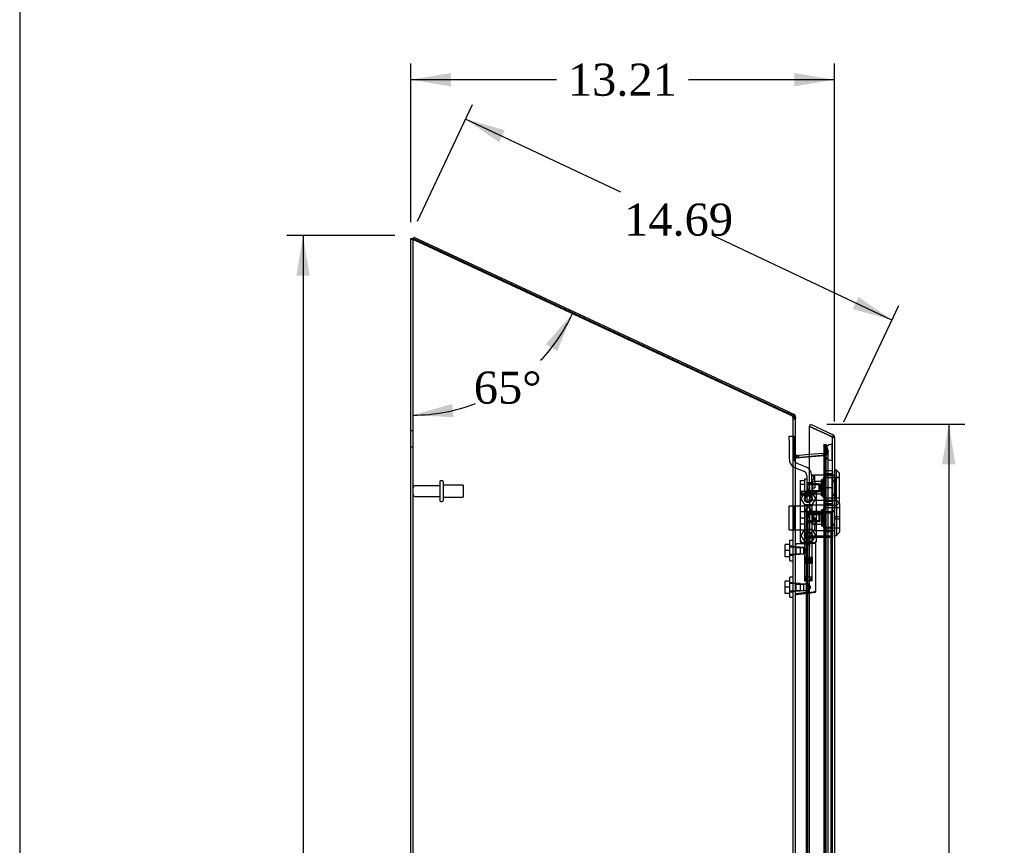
# Model space of a CAD drawing. Header units: inches. Extents: x 1 to 240, y -1 to 159.
# Tile 14 of 26: x 1 to 32, y 82 to 108. Entities that reach past the tile are written whole.
import ezdxf
from ezdxf.enums import TextEntityAlignment as Align
from ezdxf.lldxf.tags import DXFTag

# ---------------------------------------------------------------- set-up
doc = ezdxf.new("R2010")
doc.units = ezdxf.units.IN
doc.header["$MEASUREMENT"] = 0
for name, color, linetype in [('COM70220', 7, 'Continuous'), ('COM70708-1', 7, 'Continuous'), ('COM70709-10', 7, 'Continuous'), ('COM70711-1', 7, 'Continuous'), ('COM70712-10', 7, 'Continuous'), ('COM70714-1', 7, 'Continuous'), ('COM70714-2', 7, 'Continuous'), ('Default', 7, 'Continuous'), ('HNG86659-1', 7, 'Continuous'), ('HNG86659-2', 7, 'Continuous'), ('LOK10031', 7, 'Continuous'), ('LOK10031_CAM', 7, 'Continuous'), ('LOK10031_INSERT', 7, 'Continuous'), ('LOK10031_NUT', 7, 'Continuous'), ('LOK10031_SC', 7, 'Continuous'), ('SCS86661', 7, 'Continuous'), ('STD26089', 7, 'Continuous'), ('WAM30017', 7, 'Continuous')]:
    doc.layers.add(name, color=color, linetype=linetype)
doc.styles.add('SEACAD_Times_New_Roman', font='times.ttf')
tags = doc.linetypes.add('HIDDEN2', pattern=[0.1875, 0.125, -0.0625]).pattern_tags.tags
tags[6:7] = [DXFTag(74, 4), DXFTag(75, 0), DXFTag(340, '0'), DXFTag(46, 0.0), DXFTag(50, 0.0), DXFTag(44, 0.0), DXFTag(45, 0.0)]
tags[4:5] = [DXFTag(74, 4), DXFTag(75, 0), DXFTag(340, '0'), DXFTag(46, 0.0), DXFTag(50, 0.0), DXFTag(44, 0.0), DXFTag(45, 0.0)]
doc.dimstyles.new('HAMMOND_(STH_-_240x160)', dxfattribs={"dimtxt": 1, "dimasz": 1.25, "dimexe": 0.5, "dimexo": 0.5, "dimgap": 0.25, "dimtad": 0, "dimtih": 1, "dimtoh": 1, "dimzin": 0, "dimdsep": 46, "dimtxsty": 'SEACAD_Times_New_Roman', "dimblk1": '_SE_FILLED', "dimblk2": '_SE_FILLED', "dimsah": 1, "dimcen": 0.5, "dimadec": 0, "dimazin": 0, "dimtfac": 0.8, "dimtofl": 0, "dimtmove": 0, "dimatfit": 3, "dimfxl": 1, "dimtolj": 1, "dimtzin": 0, "dimarcsym": 0})

# ---------------------------------------------------------------- blocks, each defined once
blk = doc.blocks.new('SE1')
at = {"layer": 'COM70220', "color": 7, "linetype": 'HIDDEN2'}
for p, q in [((26.286, 94.644), (26.288, 94.893)), ((26.288, 94.893), (26.288, 94.394)), ((26.288, 94.893), (26.289, 94.893)), ((26.289, 94.893), (26.289, 94.394)), ((26.04, 94.644), (26.04, 94.394)), ((26.286, 94.644), (26.286, 94.394)), ((26.288, 94.395), (26.286, 94.644)), ((26.04, 94.394), (26.04, 61.275)), ((26.286, 94.394), (26.286, 61.275)), ((26.289, 94.395), (26.288, 94.395)), ((26.288, 94.394), (26.288, 61.275)), ((26.289, 94.394), (26.289, 61.275))]:
    blk.add_line(p, q, dxfattribs=at)
blk.add_arc((26.29, 94.644), 0.25, 90, 270, dxfattribs=at)
at = {"layer": 'COM70708-1', "color": 7, "linetype": 'Continuous'}
for p, q in [((13.152, 101.317), (13.224, 101.317)), ((13.152, 59.884), (13.152, 101.317)), ((13.26, 101.275), (25.044, 95.78)), ((25.044, 95.78), (25.074, 95.777)), ((25.152, 59.92), (25.152, 95.702)), ((25.158, 94.527), (25.152, 94.549)), ((25.159, 94.52), (25.158, 94.527)), ((25.191, 94.477), (25.185, 94.479)), ((25.188, 94.478), (25.188, 94.478)), ((25.191, 94.477), (25.589, 94.512))]:
    blk.add_line(p, q, dxfattribs=at)
at = {"layer": 'COM70708-1', "color": 7, "linetype": 'HIDDEN2'}
for p, q in [((13.224, 59.884), (13.224, 101.317)), ((25.054, 95.777), (25.074, 95.777)), ((25.08, 91.712), (25.08, 95.702)), ((25.08, 95.702), (25.152, 95.702)), ((13.224, 95.312), (13.152, 95.312)), ((26.092, 94.67), (26.037, 94.875)), ((26.037, 94.875), (26.107, 94.875)), ((26.037, 60.789), (26.037, 94.875)), ((26.107, 60.789), (26.107, 94.875)), ((26.107, 94.875), (26.161, 94.67)), ((13.152, 94.812), (13.224, 94.812)), ((25.152, 94.564), (25.08, 94.564)), ((26.067, 94.553), (25.197, 94.477)), ((25.589, 94.512), (26.06, 94.553)), ((26.066, 94.557), (26.06, 94.553)), ((26.06, 94.553), (26.067, 94.553)), ((26.087, 94.6), (26.066, 94.557)), ((26.066, 94.557), (26.083, 94.557)), ((26.083, 94.557), (26.067, 94.553)), ((26.093, 94.661), (26.087, 94.6)), ((26.087, 94.6), (26.146, 94.6)), ((26.092, 94.67), (26.093, 94.661)), ((26.092, 94.67), (26.161, 94.67)), ((26.093, 94.661), (26.165, 94.661)), ((26.093, 61.003), (26.093, 94.661)), ((26.161, 94.67), (26.165, 94.661)), ((26.165, 61.003), (26.165, 94.661)), ((25.152, 94.549), (25.08, 94.549)), ((25.158, 94.527), (25.097, 94.527)), ((25.102, 94.52), (25.097, 94.527)), ((25.159, 94.52), (25.102, 94.52)), ((25.185, 94.479), (25.179, 94.479)), ((25.191, 94.477), (25.197, 94.477)), ((25.152, 91.7), (25.08, 91.7)), ((25.08, 91.46), (25.152, 91.46)), ((25.08, 90.57), (25.08, 91.447)), ((25.152, 90.558), (25.08, 90.558)), ((25.08, 90.318), (25.152, 90.318)), ((25.08, 77.725), (25.08, 90.305))]:
    blk.add_line(p, q, dxfattribs=at)
for centre, radius, start, end in [((24.934, 95.694), 0.146, 3.4338, 34.8746), ((25.937, 94.841), 0.32, 297.2235, 311.0187), ((26.048, 94.664), 0.118, 327.2233, 358.5666), ((25.348, 94.891), 0.445, 236.3876, 247.7335)]:
    blk.add_arc(centre, radius, start, end, dxfattribs=at)
at = {"layer": 'COM70708-1', "color": 7, "linetype": 'Continuous'}
blk.add_arc((25.364, 94.62), 0.228, 206.0218, 218.2777, dxfattribs=at)
for points in [[(13.152, 101.317), (13.152, 101.313), (13.155, 101.31), (13.166, 101.303), (13.174, 101.299), (13.194, 101.292), (13.206, 101.289), (13.232, 101.282), (13.246, 101.278), (13.26, 101.275)], [(25.074, 95.777), (25.085, 95.771), (25.096, 95.765), (25.115, 95.752), (25.123, 95.746), (25.137, 95.734), (25.143, 95.727), (25.15, 95.715), (25.152, 95.709), (25.152, 95.702)]]:
    blk.add_open_spline(points, degree=3, knots=[0, 0, 0, 0, 0.25, 0.25, 0.5, 0.5, 0.75, 0.75, 1, 1, 1, 1], dxfattribs=at)
blk.add_open_spline([(13.224, 101.317), (13.224, 101.313), (13.225, 101.309), (13.228, 101.304)], degree=3, dxfattribs=at)
at = {"layer": 'COM70708-1', "color": 7, "linetype": 'HIDDEN2'}
for points, knots in [([(13.228, 101.304), (13.23, 101.301), (13.232, 101.299), (13.241, 101.289), (13.251, 101.282), (13.26, 101.275)], [0.2992383, 0.2992383, 0.2992383, 0.2992383, 0.5, 0.5, 1, 1, 1, 1]), ([(25.097, 94.527), (25.092, 94.53), (25.087, 94.534), (25.081, 94.541), (25.08, 94.545), (25.08, 94.549)], [0, 0, 0, 0, 0.5, 0.5, 1, 1, 1, 1])]:
    blk.add_open_spline(points, degree=3, knots=knots, dxfattribs=at)
at = {"layer": 'COM70709-10', "color": 7, "linetype": 'Continuous'}
for p, q in [((13.223, 101.292), (13.253, 101.357)), ((13.253, 101.357), (24.938, 95.909)), ((24.907, 95.843), (24.938, 95.909)), ((24.938, 95.909), (25.09, 95.838)), ((25.062, 95.778), (25.09, 95.838)), ((25.13, 95.74), (25.152, 95.74)), ((25.152, 95.74), (25.152, 95.702)), ((25.191, 94.549), (25.249, 94.554)), ((25.249, 94.554), (25.589, 94.584)), ((25.255, 94.483), (25.249, 94.554)), ((25.191, 94.549), (25.197, 94.478))]:
    blk.add_line(p, q, dxfattribs=at)
at = {"layer": 'COM70709-10', "color": 7, "linetype": 'HIDDEN2'}
for p, q in [((13.223, 101.292), (13.26, 101.275)), ((25.044, 95.78), (25.059, 95.773)), ((25.059, 95.773), (25.062, 95.778)), ((25.08, 95.74), (25.08, 95.702)), ((25.08, 95.74), (25.13, 95.74)), ((25.08, 95.695), (25.152, 95.695)), ((26.103, 94.894), (26.033, 94.875)), ((26.088, 94.67), (26.033, 94.875)), ((26.158, 94.689), (26.103, 94.894)), ((25.08, 94.585), (25.152, 94.585)), ((25.255, 94.482), (26.037, 94.551)), ((25.589, 94.584), (26.031, 94.623)), ((26.031, 94.623), (26.057, 94.625)), ((26.037, 94.551), (26.031, 94.623)), ((26.037, 94.551), (26.063, 94.553)), ((26.057, 94.625), (26.063, 94.553)), ((26.088, 94.67), (26.158, 94.689)), ((25.197, 94.477), (25.255, 94.482)), ((25.197, 94.478), (25.197, 94.477)), ((25.255, 94.482), (25.255, 94.483))]:
    blk.add_line(p, q, dxfattribs=at)
at = {"layer": 'COM70709-10', "color": 7, "linetype": 'Continuous'}
for centre, radius, start, end in [((25.044, 95.74), 0.108, 0, 65), ((25.188, 94.585), 0.036, 180, 275)]:
    blk.add_arc(centre, radius, start, end, dxfattribs=at)
at = {"layer": 'COM70709-10', "color": 7, "linetype": 'HIDDEN2'}
for centre, radius, start, end in [((25.044, 95.74), 0.036, 0.0001, 64.9999), ((25.188, 94.585), 0.108, 180, 275), ((26.053, 94.661), 0.036, 275.0001, 14.9999), ((26.053, 94.661), 0.108, 275, 15)]:
    blk.add_arc(centre, radius, start, end, dxfattribs=at)
at = {"layer": 'COM70711-1', "color": 7, "linetype": 'Continuous'}
blk.add_line((13.232, 101.313), (13.224, 101.317), dxfattribs=at)
at = {"layer": 'COM70711-1', "color": 7, "linetype": 'HIDDEN2'}
for p, q in [((13.224, 101.317), (13.224, 101.317)), ((25.044, 95.805), (13.232, 101.313)), ((25.08, 95.715), (25.152, 95.715)), ((25.152, 94.56), (25.08, 94.56)), ((25.152, 94.56), (25.159, 94.496)), ((25.191, 94.478), (26.058, 94.554)), ((25.197, 94.478), (26.064, 94.554)), ((26.037, 94.85), (26.107, 94.85)), ((26.092, 94.646), (26.037, 94.85)), ((26.058, 94.554), (26.06, 94.555)), ((26.058, 94.554), (26.064, 94.554)), ((26.06, 94.555), (26.067, 94.555)), ((26.064, 94.554), (26.067, 94.555)), ((26.087, 94.576), (26.093, 94.636)), ((26.087, 94.576), (26.146, 94.576)), ((26.092, 94.646), (26.161, 94.646)), ((26.093, 94.636), (26.165, 94.636)), ((26.161, 94.646), (26.107, 94.85)), ((25.159, 94.496), (25.102, 94.496))]:
    blk.add_line(p, q, dxfattribs=at)
for centre, radius, start, end in [((25.199, 94.564), 0.119, 181.7734, 215.0614), ((25.993, 94.668), 0.132, 300.8647, 315.6706), ((25.948, 95.17), 0.626, 280.9511, 288.5133), ((26.048, 94.639), 0.118, 327.2233, 358.5666), ((25.36, 95.626), 1.16, 257.1025, 261.1608), ((25.264, 94.647), 0.185, 235.2712, 244.0756)]:
    blk.add_arc(centre, radius, start, end, dxfattribs=at)
at = {"layer": 'COM70711-1', "color": 7, "linetype": 'Continuous'}
for centre, radius, start, end in [((25.36, 95.626), 1.16, 261.1608, 261.9187), ((25.264, 94.647), 0.185, 244.0756, 246.6295)]:
    blk.add_arc(centre, radius, start, end, dxfattribs=at)
at = {"layer": 'COM70711-1', "color": 7, "linetype": 'HIDDEN2'}
for points, knots in [([(25.152, 95.715), (25.152, 95.722), (25.149, 95.73), (25.138, 95.745), (25.13, 95.752), (25.11, 95.768), (25.098, 95.775), (25.072, 95.79), (25.058, 95.798), (25.044, 95.805)], [0, 0, 0, 0, 0.25, 0.25, 0.5, 0.5, 0.75, 0.75, 1, 1, 1, 1]), ([(25.08, 95.715), (25.08, 95.73), (25.076, 95.745), (25.063, 95.775), (25.053, 95.79), (25.044, 95.805)], [0, 0, 0, 0, 0.5, 0.5, 1, 1, 1, 1])]:
    blk.add_open_spline(points, degree=3, knots=knots, dxfattribs=at)
at = {"layer": 'COM70712-10', "color": 7, "linetype": 'Continuous'}
for p, q in [((25.589, 95.456), (25.62, 95.522)), ((25.62, 95.522), (26.3, 95.205)), ((26.254, 95.146), (25.589, 95.456)), ((25.589, 95.456), (26.254, 95.146)), ((25.589, 93.558), (25.589, 95.456)), ((26.254, 95.146), (26.356, 95.146)), ((26.356, 95.146), (26.356, 95.139)), ((26.357, 95.139), (26.356, 95.139)), ((26.362, 95.107), (26.362, 60.562)), ((25.415, 93.433), (25.464, 93.433)), ((25.29, 93.308), (25.29, 91.945)), ((25.589, 79.57), (25.589, 90.256))]:
    blk.add_line(p, q, dxfattribs=at)
at = {"layer": 'COM70712-10', "color": 7, "linetype": 'HIDDEN2'}
for p, q in [((26.254, 95.146), (26.269, 95.139)), ((26.356, 95.139), (26.256, 95.139)), ((26.29, 95.107), (26.29, 60.562)), ((26.29, 95.107), (26.362, 95.107)), ((26.29, 93.938), (26.292, 93.938)), ((26.29, 93.741), (26.362, 93.741)), ((25.589, 93.558), (25.589, 91.695)), ((26.29, 93.344), (26.362, 93.344)), ((26.29, 93.147), (26.292, 93.147)), ((26.29, 93), (26.292, 93)), ((26.29, 92.803), (26.362, 92.803)), ((26.29, 92.406), (26.362, 92.406)), ((26.29, 92.209), (26.292, 92.209)), ((25.464, 91.82), (25.415, 91.82)), ((25.589, 90.256), (25.589, 91.695))]:
    blk.add_line(p, q, dxfattribs=at)
for centre in [(25.546, 93.198), (25.546, 92.056)]:
    blk.add_circle(centre, 0.12, dxfattribs=at)
at = {"layer": 'COM70712-10', "color": 7, "linetype": 'Continuous'}
for centre, radius, start, end in [((26.254, 95.107), 0.108, 17.5839, 65), ((26.254, 95.107), 0.108, 0, 17.5839), ((25.415, 93.308), 0.125, 90, 105.5867), ((25.464, 93.558), 0.125, 270, 0), ((25.415, 93.308), 0.125, 175.4638, 180), ((25.415, 91.945), 0.125, 180, 184.5362)]:
    blk.add_arc(centre, radius, start, end, dxfattribs=at)
at = {"layer": 'COM70712-10', "color": 7, "linetype": 'HIDDEN2'}
for centre, radius, start, end in [((26.254, 95.107), 0.036, 0, 65), ((25.415, 93.308), 0.125, 105.5867, 175.4638), ((25.415, 91.945), 0.125, 184.5362, 270), ((25.464, 91.695), 0.125, 0, 90)]:
    blk.add_arc(centre, radius, start, end, dxfattribs=at)
for centre, major_axis, ratio, start_param, end_param in [((26.254, 88.731), (0, 6.415), 0.005612, 6.236413, 6.283185), ((26.254, 95.107), (-0.036, 0), 0.9073, 3.141593, 4.665617)]:
    blk.add_ellipse(centre, major_axis=major_axis, ratio=ratio, start_param=start_param, end_param=end_param, dxfattribs=at)
at = {"layer": 'COM70712-10', "color": 7, "linetype": 'Continuous'}
blk.add_ellipse((26.254, 95.107), major_axis=(-0.108, 0), ratio=0.9073, start_param=3.141593, end_param=3.481043, dxfattribs=at)
at = {"layer": 'COM70714-1', "color": 7, "linetype": 'HIDDEN2'}
for p, q in [((25.52, 92.763), (26.247, 92.763)), ((25.571, 92.655), (25.52, 92.655)), ((25.571, 92.615), (25.52, 92.615)), ((25.52, 92.178), (25.571, 92.178)), ((25.52, 92.138), (25.571, 92.138)), ((26.247, 92.03), (25.52, 92.03)), ((26.247, 91.99), (25.52, 91.99))]:
    blk.add_line(p, q, dxfattribs=at)
for centre, radius, start, end in [((25.52, 92.76), 0.043, 90, 180), ((25.52, 92.76), 0.003, 90, 180), ((26.247, 92.76), 0.043, 0, 90), ((26.247, 92.76), 0.003, 0, 90), ((25.52, 92.658), 0.043, 180, 270), ((25.52, 92.658), 0.003, 180, 270), ((25.52, 92.135), 0.043, 90, 180), ((25.52, 92.135), 0.003, 90, 180), ((25.52, 92.033), 0.043, 180, 270), ((25.52, 92.033), 0.003, 180, 270), ((26.247, 92.033), 0.003, 270, 0), ((26.247, 92.033), 0.043, 270, 0)]:
    blk.add_arc(centre, radius, start, end, dxfattribs=at)
at = {"layer": 'COM70714-2', "color": 7, "linetype": 'HIDDEN2'}
for p, q in [((25.477, 92.803), (25.52, 92.803)), ((25.477, 92.803), (25.477, 62.865)), ((25.517, 92.803), (25.517, 62.865)), ((25.52, 92.803), (26.247, 92.803)), ((25.571, 92.803), (25.571, 62.865)), ((26.247, 92.803), (26.29, 92.803)), ((26.25, 92.803), (26.25, 62.865))]:
    blk.add_line(p, q, dxfattribs=at)
at = {"layer": 'HNG86659-1', "color": 7, "linetype": 'Continuous'}
for p, q in [((25.29, 93.39), (25.29, 91.875)), ((25.29, 93.389), (25.31, 93.34)), ((25.762, 93.428), (25.327, 93.428)), ((25.352, 93.373), (25.33, 93.428)), ((25.352, 93.371), (25.33, 93.428)), ((25.352, 93.371), (25.352, 93.373)), ((25.739, 93.371), (25.762, 93.428)), ((25.739, 93.371), (25.74, 93.373)), ((25.74, 93.373), (25.762, 93.428)), ((25.801, 93.389), (25.782, 93.34)), ((25.801, 91.875), (25.801, 93.39)), ((25.425, 91.796), (25.164, 91.796)), ((25.309, 91.87), (25.309, 91.835)), ((25.762, 91.816), (25.329, 91.816)), ((25.329, 91.816), (25.762, 91.816)), ((25.782, 91.835), (25.782, 91.87)), ((25.782, 90.315), (25.782, 91.796)), ((25.622, 90.26), (25.163, 90.203)), ((25.606, 90.258), (25.165, 90.203)), ((25.747, 90.276), (25.606, 90.258)), ((25.622, 90.26), (25.606, 90.258))]:
    blk.add_line(p, q, dxfattribs=at)
at = {"layer": 'HNG86659-1', "color": 7, "linetype": 'HIDDEN2'}
for p, q in [((25.426, 92.985), (25.426, 91.827)), ((25.437, 92.997), (25.654, 92.997)), ((25.666, 91.827), (25.666, 92.985)), ((25.33, 91.835), (25.343, 91.835)), ((25.343, 91.835), (25.749, 91.835)), ((25.426, 91.827), (25.414, 91.816)), ((25.414, 91.816), (25.426, 91.804)), ((25.426, 91.827), (25.666, 91.827)), ((25.666, 91.804), (25.426, 91.804)), ((25.426, 91.804), (25.426, 91.675)), ((25.678, 91.816), (25.666, 91.827)), ((25.666, 91.804), (25.678, 91.816)), ((25.666, 90.646), (25.666, 91.804)), ((25.749, 91.835), (25.762, 91.835)), ((25.173, 91.676), (25.152, 91.697)), ((25.152, 91.461), (25.173, 91.483)), ((25.173, 91.483), (25.173, 91.676)), ((25.406, 91.676), (25.173, 91.676)), ((25.173, 91.676), (25.406, 91.676)), ((25.173, 91.483), (25.406, 91.483)), ((25.173, 91.483), (25.406, 91.483)), ((25.426, 91.676), (25.406, 91.676)), ((25.406, 91.483), (25.406, 91.676)), ((25.406, 91.483), (25.426, 91.483)), ((25.426, 91.483), (25.426, 90.646)), ((25.654, 90.634), (25.437, 90.634)), ((25.173, 90.534), (25.152, 90.556)), ((25.152, 90.319), (25.173, 90.341)), ((25.173, 90.341), (25.173, 90.534)), ((25.406, 90.534), (25.173, 90.534)), ((25.173, 90.534), (25.406, 90.534)), ((25.173, 90.341), (25.406, 90.341)), ((25.173, 90.341), (25.406, 90.341)), ((25.565, 90.534), (25.406, 90.534)), ((25.406, 90.341), (25.406, 90.534)), ((25.406, 90.341), (25.565, 90.341)), ((25.565, 90.341), (25.565, 90.534)), ((25.621, 90.438), (25.565, 90.534)), ((25.565, 90.341), (25.621, 90.438))]:
    blk.add_line(p, q, dxfattribs=at)
for centre, radius in [((25.546, 93.194), 0.118), ((25.546, 93.194), 0.0968), ((25.546, 93.194), 0.0968), ((25.546, 92.052), 0.118), ((25.546, 92.052), 0.0968), ((25.546, 92.052), 0.0968)]:
    blk.add_circle(centre, radius, dxfattribs=at)
at = {"layer": 'HNG86659-1', "color": 7, "linetype": 'Continuous'}
for centre, radius, start, end in [((25.334, 93.39), 0.0432, 170.3107, 181.0665), ((25.329, 93.39), 0.0392, 106.467, 168.78), ((25.335, 93.334), 0.0255, 130.6693, 167.2932), ((25.329, 93.379), 0.0491, 88.6161, 102.0318), ((25.566, 94.155), 0.839, 252.8076, 268.6088), ((25.524, 94.162), 0.846, 271.4593, 287.1243), ((25.763, 93.379), 0.0491, 77.9682, 91.3839), ((25.762, 93.39), 0.0392, 11.22, 73.533), ((25.757, 93.334), 0.0255, 12.7068, 49.3307), ((25.758, 93.39), 0.0432, 358.9335, 9.6893), ((25.164, 91.784), 0.0118, 91.6274, 180), ((25.164, 91.784), 0.0118, 90.0008, 91.6266), ((25.329, 91.874), 0.039, 178.4395, 188.4336), ((25.33, 91.875), 0.0395, 190.0421, 238.9435), ((25.343, 91.869), 0.0339, 170.6189, 178.4811), ((25.329, 91.835), 0.0197, 180, 270), ((25.329, 91.796), 0.0197, 90, 180), ((25.762, 91.835), 0.0197, 270, 360), ((25.762, 91.796), 0.0197, 0, 90), ((25.748, 91.869), 0.0339, 1.4039, 9.3839), ((25.762, 91.875), 0.0395, 301.1698, 349.9579), ((25.762, 91.874), 0.039, 351.5664, 1.5605), ((26.363, 92.416), 1.368, 208.4945, 208.8184), ((25.743, 90.315), 0.0394, 277.125, 0.0158), ((25.164, 90.215), 0.0118, 180, 245.0772), ((25.815, 90.193), 0.656, 176.4098, 179.0269), ((25.164, 90.215), 0.0118, 245.0769, 265.6132), ((25.197, 90.219), 0.0401, 145.0143, 158.1633), ((25.164, 90.215), 0.0118, 265.5954, 277.125)]:
    blk.add_arc(centre, radius, start, end, dxfattribs=at)
at = {"layer": 'HNG86659-1', "color": 7, "linetype": 'HIDDEN2'}
for centre, radius, start, end in [((25.229, 92.693), 0.706, 84.0828, 84.9944), ((25.743, 93.488), 0.429, 188.1861, 189.6334), ((25.348, 93.488), 0.429, 350.3666, 351.8139), ((25.862, 92.694), 0.706, 95.0055, 95.9173), ((25.437, 92.985), 0.0118, 90, 180), ((25.654, 92.985), 0.0118, 0, 90), ((25.229, 92.576), 0.711, 274.9929, 275.9146), ((25.33, 91.875), 0.0395, 238.9435, 269.2685), ((25.343, 91.869), 0.0339, 197.7564, 269.1433), ((25.33, 91.877), 0.0417, 269.1335, 269.9996), ((25.748, 91.869), 0.0339, 270.8539, 342.3788), ((25.762, 91.875), 0.0395, 270.7316, 301.1698), ((25.762, 91.877), 0.0417, 270.0004, 270.8665), ((25.862, 92.576), 0.711, 264.0853, 265.0072), ((25.437, 90.646), 0.0118, 180, 270), ((25.654, 90.646), 0.0118, 270, 0)]:
    blk.add_arc(centre, radius, start, end, dxfattribs=at)
at = {"layer": 'HNG86659-1', "color": 7, "linetype": 'Continuous'}
for centre, major_axis, ratio, start_param, end_param in [((25.33, 93.416), (0, -0.0118), 0.049276, 3.017238, 3.218468), ((25.546, 93.381), (0.203, 0), 0.124034, 3.621202, 5.880052), ((25.762, 93.416), (0, -0.0118), 0.049276, 3.064718, 3.265947)]:
    blk.add_ellipse(centre, major_axis=major_axis, ratio=ratio, start_param=start_param, end_param=end_param, dxfattribs=at)
for points, knots in [([(25.318, 93.353), (25.32, 93.357), (25.323, 93.36), (25.328, 93.365), (25.332, 93.367), (25.337, 93.369), (25.339, 93.37), (25.343, 93.371), (25.345, 93.371), (25.348, 93.372), (25.349, 93.371), (25.351, 93.371), (25.352, 93.371), (25.352, 93.371)], [0, 0, 0, 0, 0.25, 0.25, 0.5, 0.5, 0.625, 0.625, 0.75, 0.75, 0.875, 0.875, 1, 1, 1, 1]), ([(25.773, 93.353), (25.771, 93.357), (25.769, 93.36), (25.763, 93.365), (25.76, 93.367), (25.754, 93.369), (25.752, 93.37), (25.749, 93.371), (25.747, 93.371), (25.744, 93.372), (25.742, 93.371), (25.74, 93.371), (25.74, 93.371), (25.739, 93.371)], [0, 0, 0, 0, 0.25, 0.25, 0.5, 0.5, 0.625, 0.625, 0.75, 0.75, 0.875, 0.875, 1, 1, 1, 1]), ([(25.163, 91.796), (25.163, 91.796), (25.163, 91.796), (25.163, 91.796), (25.163, 91.796), (25.163, 91.796), (25.162, 91.795), (25.162, 91.795), (25.162, 91.794), (25.161, 91.792), (25.161, 91.789), (25.161, 91.781), (25.161, 91.772), (25.161, 91.763)], [0, 0, 0, 0, 0.03125, 0.03125, 0.0625, 0.0625, 0.125, 0.125, 0.25, 0.25, 0.5, 0.5, 1, 1, 1, 1]), ([(25.425, 91.796), (25.435, 91.796), (25.446, 91.794), (25.468, 91.789), (25.479, 91.786), (25.501, 91.779), (25.513, 91.774), (25.529, 91.768), (25.535, 91.766), (25.546, 91.761), (25.552, 91.759), (25.557, 91.756)], [0, 0, 0, 0, 0.25, 0.25, 0.5, 0.5, 0.75, 0.75, 0.875, 0.875, 1, 1, 1, 1]), ([(25.152, 91.762), (25.152, 91.762), (25.153, 91.763), (25.156, 91.763), (25.158, 91.763), (25.161, 91.763)], [0, 0, 0, 0, 0.5, 0.5, 1, 1, 1, 1]), ([(25.164, 90.242), (25.19, 90.245), (25.216, 90.249), (25.242, 90.252), (25.347, 90.265), (25.452, 90.278), (25.557, 90.291)], [0, 0, 0, 0, 0.198595, 0.198595, 0.198595, 1, 1, 1, 1]), ([(25.557, 90.291), (25.558, 90.291), (25.558, 90.291), (25.56, 90.291), (25.56, 90.291), (25.562, 90.29), (25.563, 90.29), (25.566, 90.289), (25.568, 90.289), (25.575, 90.287), (25.579, 90.286), (25.592, 90.282), (25.6, 90.28), (25.609, 90.278)], [0, 0, 0, 0, 0.03125, 0.03125, 0.0625, 0.0625, 0.125, 0.125, 0.25, 0.25, 0.5, 0.5, 1, 1, 1, 1]), ([(25.609, 90.278), (25.621, 90.279), (25.633, 90.281), (25.656, 90.285), (25.667, 90.287), (25.699, 90.292), (25.718, 90.296), (25.741, 90.301), (25.748, 90.302), (25.76, 90.305), (25.765, 90.307), (25.774, 90.309), (25.777, 90.311), (25.78, 90.312), (25.781, 90.313), (25.782, 90.314), (25.782, 90.314), (25.782, 90.315)], [0, 0, 0, 0, 0.125, 0.125, 0.25, 0.25, 0.5, 0.5, 0.625, 0.625, 0.75, 0.75, 0.875, 0.875, 0.9375, 0.9375, 1, 1, 1, 1]), ([(25.609, 90.278), (25.609, 90.274), (25.609, 90.271), (25.609, 90.266), (25.609, 90.264), (25.61, 90.262), (25.61, 90.261), (25.611, 90.26), (25.611, 90.26), (25.614, 90.26), (25.615, 90.26), (25.619, 90.26), (25.621, 90.26), (25.622, 90.26)], [0, 0, 0, 0, 0.25, 0.25, 0.5, 0.5, 0.625, 0.625, 0.75, 0.75, 0.875, 0.875, 1, 1, 1, 1]), ([(25.152, 90.235), (25.152, 90.235), (25.153, 90.235), (25.156, 90.234), (25.158, 90.234), (25.16, 90.234)], [0, 0, 0, 0, 0.5, 0.5, 1, 1, 1, 1])]:
    blk.add_open_spline(points, degree=3, knots=knots, dxfattribs=at)
at = {"layer": 'HNG86659-1', "color": 7, "linetype": 'HIDDEN2'}
for points, knots in [([(25.475, 91.579), (25.475, 91.593), (25.47, 91.606), (25.46, 91.629), (25.453, 91.638), (25.436, 91.664), (25.426, 91.676), (25.426, 91.676), (25.426, 91.676), (25.426, 91.676)], [0, 0, 0, 0, 0.0625, 0.0625, 0.125, 0.125, 0.25, 0.25, 0.2503152, 0.2503152, 0.2503152, 0.2503152]), ([(25.426, 91.483), (25.426, 91.483), (25.436, 91.494), (25.453, 91.52), (25.46, 91.53), (25.47, 91.553), (25.475, 91.566), (25.475, 91.579)], [0.7505722, 0.7505722, 0.7505722, 0.7505722, 0.875, 0.875, 0.9375, 0.9375, 1, 1, 1, 1]), ([(25.475, 91.582), (25.475, 91.581), (25.475, 91.58), (25.475, 91.576), (25.474, 91.572), (25.474, 91.568)], [0.49628825, 0.49628825, 0.49628825, 0.49628825, 0.5, 0.5, 0.51768311, 0.51768311, 0.51768311, 0.51768311])]:
    blk.add_open_spline(points, degree=3, knots=knots, dxfattribs=at)
at = {"layer": 'HNG86659-2', "color": 7, "linetype": 'HIDDEN2'}
for p, q in [((25.496, 92.918), (25.428, 92.8)), ((25.664, 92.8), (25.428, 92.8)), ((25.428, 92.8), (25.428, 91.382)), ((25.595, 92.918), (25.496, 92.918)), ((25.664, 92.8), (25.595, 92.918)), ((25.664, 91.382), (25.664, 92.8)), ((25.423, 91.382), (25.424, 91.382)), ((25.423, 91.382), (25.423, 91.382)), ((25.423, 91.382), (25.423, 91.186)), ((25.423, 91.382), (25.423, 91.186)), ((25.423, 91.186), (25.423, 91.186)), ((25.423, 91.186), (25.424, 91.186)), ((25.424, 91.382), (25.435, 91.382)), ((25.424, 91.382), (25.424, 91.186)), ((25.424, 91.186), (25.435, 91.186)), ((25.427, 91.382), (25.427, 91.186)), ((25.428, 91.382), (25.428, 91.186)), ((25.428, 91.186), (25.428, 90.753)), ((25.431, 91.382), (25.431, 91.186)), ((25.433, 91.382), (25.433, 91.186)), ((25.435, 91.382), (25.443, 91.382)), ((25.435, 91.382), (25.435, 91.186)), ((25.435, 91.186), (25.443, 91.186)), ((25.443, 91.382), (25.467, 91.382)), ((25.443, 91.382), (25.443, 91.186)), ((25.443, 91.382), (25.443, 91.186)), ((25.443, 91.186), (25.467, 91.186)), ((25.449, 91.382), (25.449, 91.186)), ((25.458, 91.382), (25.458, 91.186)), ((25.46, 91.382), (25.46, 91.186)), ((25.467, 91.382), (25.476, 91.382)), ((25.467, 91.382), (25.467, 91.186)), ((25.467, 91.186), (25.476, 91.186)), ((25.476, 91.382), (25.48, 91.382)), ((25.476, 91.382), (25.476, 91.186)), ((25.476, 91.186), (25.48, 91.186)), ((25.48, 91.382), (25.513, 91.382)), ((25.48, 91.382), (25.48, 91.186)), ((25.48, 91.186), (25.513, 91.186)), ((25.489, 91.382), (25.489, 91.186)), ((25.498, 91.382), (25.498, 91.186)), ((25.503, 91.382), (25.503, 91.186)), ((25.513, 91.382), (25.521, 91.382)), ((25.513, 91.382), (25.513, 91.186)), ((25.513, 91.186), (25.521, 91.186)), ((25.521, 91.382), (25.528, 91.382)), ((25.521, 91.382), (25.521, 91.186)), ((25.521, 91.186), (25.528, 91.186)), ((25.528, 91.382), (25.564, 91.382)), ((25.528, 91.382), (25.528, 91.186)), ((25.528, 91.186), (25.564, 91.186)), ((25.538, 91.382), (25.538, 91.186)), ((25.546, 91.382), (25.546, 91.186)), ((25.554, 91.382), (25.554, 91.186)), ((25.564, 91.382), (25.57, 91.382)), ((25.564, 91.382), (25.564, 91.186)), ((25.564, 91.186), (25.57, 91.186)), ((25.57, 91.382), (25.578, 91.382)), ((25.57, 91.382), (25.57, 91.186)), ((25.57, 91.186), (25.578, 91.186)), ((25.578, 91.382), (25.611, 91.382)), ((25.578, 91.382), (25.578, 91.186)), ((25.578, 91.186), (25.611, 91.186)), ((25.589, 91.382), (25.589, 91.186)), ((25.594, 91.382), (25.594, 91.186)), ((25.603, 91.382), (25.603, 91.186)), ((25.611, 91.382), (25.615, 91.382)), ((25.611, 91.382), (25.611, 91.186)), ((25.611, 91.186), (25.615, 91.186)), ((25.615, 91.382), (25.624, 91.382)), ((25.615, 91.382), (25.615, 91.186)), ((25.615, 91.186), (25.624, 91.186)), ((25.624, 91.382), (25.648, 91.382)), ((25.624, 91.382), (25.624, 91.186)), ((25.624, 91.186), (25.648, 91.186)), ((25.632, 91.382), (25.632, 91.186)), ((25.634, 91.382), (25.634, 91.186)), ((25.642, 91.382), (25.642, 91.186)), ((25.648, 91.382), (25.656, 91.382)), ((25.648, 91.382), (25.648, 91.186)), ((25.648, 91.382), (25.648, 91.186)), ((25.648, 91.186), (25.656, 91.186)), ((25.656, 91.382), (25.667, 91.382)), ((25.656, 91.382), (25.656, 91.186)), ((25.656, 91.186), (25.667, 91.186)), ((25.658, 91.382), (25.658, 91.186)), ((25.66, 91.382), (25.66, 91.186)), ((25.663, 91.382), (25.663, 91.186)), ((25.664, 90.753), (25.664, 91.186)), ((25.665, 91.382), (25.665, 91.186)), ((25.667, 91.382), (25.669, 91.382)), ((25.667, 91.382), (25.667, 91.186)), ((25.667, 91.186), (25.669, 91.186)), ((25.669, 91.382), (25.669, 91.186)), ((25.669, 91.382), (25.669, 91.382)), ((25.669, 91.186), (25.669, 91.382)), ((25.669, 91.186), (25.669, 91.186)), ((25.664, 90.753), (25.428, 90.753)), ((25.428, 90.753), (25.496, 90.634)), ((25.595, 90.634), (25.664, 90.753))]:
    blk.add_line(p, q, dxfattribs=at)
at = {"layer": 'LOK10031', "color": 7, "linetype": 'HIDDEN2'}
for p, q in [((26.292, 93.938), (26.362, 93.938)), ((26.292, 93.773), (26.292, 93.938)), ((25.652, 93.935), (25.652, 93.916)), ((25.752, 93.935), (25.652, 93.935)), ((25.752, 93.736), (25.652, 93.736)), ((25.652, 93.653), (25.652, 93.15)), ((25.752, 93.736), (25.752, 93.935)), ((26.292, 93.935), (25.752, 93.935)), ((25.752, 93.736), (25.752, 93.542)), ((25.962, 93.736), (25.752, 93.736)), ((25.962, 93.292), (25.962, 93.792)), ((26.022, 93.792), (25.962, 93.792)), ((26.022, 93.227), (26.022, 93.857)), ((26.522, 93.857), (26.022, 93.857)), ((26.292, 93.773), (26.362, 93.773)), ((26.292, 93.311), (26.292, 93.773)), ((25.652, 93.542), (25.752, 93.542)), ((25.652, 93.349), (25.962, 93.349)), ((25.652, 93.15), (26.292, 93.15)), ((25.962, 93.292), (26.022, 93.292)), ((26.022, 93.227), (26.522, 93.227)), ((26.292, 93.311), (26.362, 93.311)), ((26.292, 93.147), (26.292, 93.311)), ((26.292, 93.147), (26.362, 93.147)), ((26.422, 93.155), (26.362, 93.155)), ((26.503, 93.073), (26.422, 93.155)), ((25.652, 92.997), (25.652, 92.212)), ((26.292, 92.997), (25.652, 92.997)), ((25.962, 92.798), (25.652, 92.798)), ((25.962, 92.855), (25.962, 92.355)), ((26.022, 92.855), (25.962, 92.855)), ((26.022, 92.92), (26.022, 92.29)), ((26.522, 92.92), (26.022, 92.92)), ((26.292, 93), (26.362, 93)), ((26.292, 92.836), (26.292, 93)), ((26.292, 92.836), (26.362, 92.836)), ((26.292, 92.374), (26.292, 92.836)), ((25.752, 92.605), (25.652, 92.605)), ((25.652, 92.411), (25.752, 92.411)), ((25.752, 92.605), (25.752, 92.411)), ((25.752, 92.212), (25.752, 92.411)), ((25.752, 92.411), (25.962, 92.411)), ((25.752, 92.212), (25.652, 92.212)), ((25.752, 92.212), (26.292, 92.212)), ((25.962, 92.355), (26.022, 92.355)), ((26.022, 92.29), (26.522, 92.29)), ((26.292, 92.374), (26.362, 92.374)), ((26.292, 92.209), (26.292, 92.374)), ((26.292, 92.209), (26.362, 92.209))]:
    blk.add_line(p, q, dxfattribs=at)
at = {"layer": 'LOK10031', "color": 7, "linetype": 'Continuous'}
for p, q in [((26.422, 94.092), (26.362, 94.092)), ((26.422, 92.992), (26.422, 94.092)), ((26.522, 93.992), (26.422, 94.092)), ((26.522, 93.092), (26.522, 93.992)), ((26.422, 92.992), (26.522, 93.092)), ((26.522, 93.055), (26.503, 93.073)), ((26.522, 93.055), (26.522, 92.155)), ((26.362, 92.992), (26.422, 92.992)), ((26.422, 92.992), (26.422, 92.055)), ((26.422, 92.055), (26.522, 92.155)), ((26.362, 92.055), (26.422, 92.055))]:
    blk.add_line(p, q, dxfattribs=at)
at = {"layer": 'LOK10031_CAM', "color": 7, "linetype": 'HIDDEN2'}
for p, q in [((24.952, 95.021), (24.952, 95.146)), ((24.952, 95.146), (25.102, 95.146)), ((24.952, 95.021), (24.952, 94.442)), ((25.102, 95.146), (25.102, 95.021)), ((25.102, 94.442), (25.102, 95.021)), ((25.464, 94.194), (25.196, 94.302)), ((25.14, 94.163), (25.408, 94.055)), ((25.502, 93.916), (25.502, 93.541)), ((25.652, 93.698), (25.502, 93.698)), ((25.652, 93.653), (25.652, 93.916)), ((25.682, 93.908), (25.652, 93.908)), ((25.682, 93.788), (25.652, 93.788)), ((25.712, 93.878), (25.712, 93.818)), ((25.502, 93.541), (25.502, 93.166)), ((25.652, 93.383), (25.502, 93.383)), ((25.502, 93.166), (25.652, 93.166)), ((24.952, 92.981), (25.14, 92.981)), ((24.952, 92.231), (24.952, 92.981)), ((25.102, 92.231), (25.102, 92.981)), ((25.14, 92.981), (25.408, 92.981)), ((25.408, 92.981), (25.502, 92.981)), ((25.502, 92.981), (25.652, 92.981)), ((25.502, 92.981), (25.502, 92.231)), ((25.652, 92.764), (25.502, 92.764)), ((25.682, 92.716), (25.652, 92.716)), ((25.652, 92.449), (25.502, 92.449)), ((25.682, 92.496), (25.652, 92.496)), ((25.712, 92.686), (25.712, 92.526)), ((24.952, 92.231), (25.14, 92.231)), ((25.14, 92.231), (25.408, 92.231)), ((25.408, 92.231), (25.502, 92.231)), ((25.652, 92.231), (25.502, 92.231))]:
    blk.add_line(p, q, dxfattribs=at)
for centre, radius, start, end in [((25.252, 94.442), 0.3, 180, 247.9806), ((25.252, 94.442), 0.15, 180, 247.9806), ((25.352, 93.916), 0.15, 0, 67.9806), ((25.352, 93.916), 0.3, 0, 67.9806), ((25.682, 93.878), 0.03, 0, 90), ((25.682, 93.818), 0.03, 270, 0), ((25.682, 92.686), 0.03, 0, 90), ((25.682, 92.526), 0.03, 270, 0)]:
    blk.add_arc(centre, radius, start, end, dxfattribs=at)
at = {"layer": 'LOK10031_INSERT', "color": 7, "linetype": 'HIDDEN2'}
for p, q in [((25.537, 93.698), (25.537, 93.657)), ((25.537, 93.66), (25.912, 93.66)), ((25.687, 93.657), (25.537, 93.657)), ((25.537, 93.428), (25.537, 93.657)), ((25.912, 93.641), (25.537, 93.641)), ((25.652, 93.698), (25.687, 93.698)), ((25.687, 93.698), (25.687, 93.736)), ((25.977, 93.736), (25.687, 93.736)), ((25.687, 93.428), (25.687, 93.657)), ((25.912, 93.66), (25.912, 93.641)), ((25.912, 93.444), (25.912, 93.641)), ((25.977, 93.292), (25.977, 93.792)), ((26.037, 93.792), (25.977, 93.792)), ((26.037, 93.23), (26.037, 93.855)), ((26.372, 93.855), (26.037, 93.855)), ((26.372, 93.852), (26.372, 93.855)), ((26.522, 93.852), (26.372, 93.852)), ((26.372, 93.852), (26.372, 93.232)), ((25.537, 93.444), (25.912, 93.444)), ((25.537, 93.428), (25.537, 93.386)), ((25.537, 93.428), (25.687, 93.428)), ((25.537, 93.424), (25.912, 93.424)), ((25.687, 93.386), (25.537, 93.386)), ((25.687, 93.386), (25.687, 93.349)), ((25.687, 93.349), (25.977, 93.349)), ((25.912, 93.424), (25.912, 93.444)), ((25.977, 93.292), (26.037, 93.292)), ((26.037, 93.23), (26.372, 93.23)), ((26.372, 93.232), (26.372, 93.23)), ((26.372, 93.232), (26.522, 93.232)), ((25.537, 92.761), (25.537, 92.719)), ((25.537, 92.761), (25.687, 92.761)), ((25.537, 92.723), (25.912, 92.723)), ((25.687, 92.719), (25.537, 92.719)), ((25.537, 92.49), (25.537, 92.719)), ((25.687, 92.798), (25.687, 92.761)), ((25.977, 92.798), (25.687, 92.798)), ((25.687, 92.49), (25.687, 92.719)), ((25.912, 92.723), (25.912, 92.703)), ((25.977, 92.855), (25.977, 92.355)), ((26.037, 92.855), (25.977, 92.855)), ((26.037, 92.917), (26.037, 92.292)), ((26.522, 92.917), (26.037, 92.917)), ((25.912, 92.703), (25.537, 92.703)), ((25.537, 92.506), (25.912, 92.506)), ((25.537, 92.49), (25.537, 92.449)), ((25.537, 92.49), (25.687, 92.49)), ((25.537, 92.487), (25.912, 92.487)), ((25.687, 92.449), (25.652, 92.449)), ((25.687, 92.449), (25.687, 92.411)), ((25.687, 92.411), (25.977, 92.411)), ((25.912, 92.506), (25.912, 92.703)), ((25.912, 92.487), (25.912, 92.506)), ((26.372, 92.645), (26.372, 92.565)), ((26.372, 92.645), (26.522, 92.645)), ((26.522, 92.565), (26.372, 92.565)), ((25.977, 92.355), (26.037, 92.355)), ((26.037, 92.292), (26.522, 92.292))]:
    blk.add_line(p, q, dxfattribs=at)
at = {"layer": 'LOK10031_NUT', "color": 7, "linetype": 'HIDDEN2'}
for p, q in [((26.09, 94.072), (26.09, 93.542)), ((26.305, 94.072), (26.09, 94.072)), ((26.305, 93.975), (26.09, 93.975)), ((26.305, 94.072), (26.305, 93.542)), ((26.305, 93.926), (26.09, 93.926)), ((26.09, 93.542), (26.09, 93.012)), ((26.305, 93.542), (26.09, 93.542)), ((26.305, 93.542), (26.305, 93.012)), ((26.305, 93.217), (26.09, 93.217)), ((26.09, 93.158), (26.305, 93.158)), ((26.305, 93.109), (26.09, 93.109)), ((26.305, 93.038), (26.09, 93.038)), ((26.305, 93.012), (26.09, 93.012)), ((26.09, 93.012), (26.09, 92.911)), ((26.305, 92.989), (26.09, 92.989)), ((26.09, 92.911), (26.09, 92.299)), ((26.305, 92.911), (26.09, 92.911)), ((26.305, 93.012), (26.305, 92.911)), ((26.305, 92.911), (26.305, 92.299)), ((26.09, 92.299), (26.09, 91.993)), ((26.305, 92.299), (26.09, 92.299)), ((26.09, 92.221), (26.305, 92.221)), ((26.305, 92.172), (26.09, 92.172)), ((26.305, 92.299), (26.305, 91.993)), ((26.305, 91.993), (26.09, 91.993))]:
    blk.add_line(p, q, dxfattribs=at)
at = {"layer": 'LOK10031_SC', "color": 7, "linetype": 'HIDDEN2'}
for p, q in [((25.295, 93.764), (25.295, 93.653)), ((25.295, 93.764), (25.432, 93.764)), ((25.295, 93.653), (25.432, 93.653)), ((25.295, 93.653), (25.295, 93.431)), ((25.432, 93.805), (25.432, 93.28)), ((25.502, 93.805), (25.432, 93.805)), ((25.877, 93.66), (25.502, 93.66)), ((25.502, 93.66), (25.502, 93.636)), ((25.877, 93.636), (25.502, 93.636)), ((25.877, 93.66), (25.877, 93.424)), ((25.295, 93.431), (25.432, 93.431)), ((25.295, 93.431), (25.295, 93.32)), ((25.502, 93.424), (25.502, 93.448)), ((25.877, 93.448), (25.502, 93.448)), ((25.502, 93.424), (25.877, 93.424)), ((25.295, 93.32), (25.432, 93.32)), ((25.432, 93.28), (25.502, 93.28)), ((25.295, 92.797), (25.432, 92.797)), ((25.295, 92.797), (25.295, 92.605)), ((25.432, 92.867), (25.432, 92.342)), ((25.502, 92.867), (25.432, 92.867)), ((25.877, 92.723), (25.502, 92.723)), ((25.502, 92.723), (25.502, 92.699)), ((25.877, 92.723), (25.877, 92.487)), ((25.295, 92.605), (25.432, 92.605)), ((25.295, 92.605), (25.295, 92.412)), ((25.295, 92.412), (25.432, 92.412)), ((25.877, 92.699), (25.502, 92.699)), ((25.502, 92.487), (25.502, 92.511)), ((25.877, 92.511), (25.502, 92.511)), ((25.502, 92.487), (25.877, 92.487)), ((25.432, 92.342), (25.502, 92.342))]:
    blk.add_line(p, q, dxfattribs=at)
at = {"layer": 'SCS86661', "color": 7, "linetype": 'HIDDEN2'}
for p, q in [((25.325, 93.198), (25.435, 93.39)), ((25.435, 93.39), (25.656, 93.39)), ((25.656, 93.39), (25.767, 93.198)), ((25.435, 93.007), (25.325, 93.198)), ((25.767, 93.198), (25.656, 93.007)), ((25.656, 93.007), (25.435, 93.007)), ((25.325, 92.056), (25.435, 92.248)), ((25.435, 92.248), (25.656, 92.248)), ((25.656, 92.248), (25.767, 92.056)), ((25.435, 91.865), (25.325, 92.056)), ((25.656, 91.865), (25.435, 91.865)), ((25.767, 92.056), (25.656, 91.865)), ((24.825, 91.58), (24.825, 91.771)), ((24.975, 91.771), (24.825, 91.771)), ((24.825, 91.388), (24.825, 91.58)), ((24.975, 91.58), (24.825, 91.58)), ((25.29, 91.693), (24.975, 91.693)), ((25.29, 91.693), (25.29, 91.467)), ((24.975, 91.388), (24.825, 91.388)), ((24.975, 91.467), (25.29, 91.467)), ((24.825, 90.438), (24.825, 90.629)), ((24.975, 90.629), (24.825, 90.629)), ((24.825, 90.246), (24.825, 90.438)), ((24.975, 90.438), (24.825, 90.438)), ((25.29, 90.551), (24.975, 90.551)), ((24.975, 90.325), (25.29, 90.325)), ((25.29, 90.551), (25.29, 90.325)), ((24.975, 90.246), (24.825, 90.246))]:
    blk.add_line(p, q, dxfattribs=at)
for centre in [(25.546, 93.198), (25.546, 92.056)]:
    blk.add_circle(centre, 0.113, dxfattribs=at)
at = {"layer": 'STD26089', "color": 7, "linetype": 'HIDDEN2'}
for p, q in [((14.061, 93.732), (14.061, 93.142)), ((14.131, 93.762), (14.091, 93.762)), ((14.161, 93.732), (14.161, 93.142)), ((14.061, 93.603), (13.284, 93.603)), ((14.786, 93.625), (14.161, 93.625)), ((14.786, 93.625), (14.786, 93.25)), ((13.284, 93.271), (14.061, 93.271)), ((14.091, 93.112), (14.131, 93.112)), ((14.161, 93.25), (14.786, 93.25))]:
    blk.add_line(p, q, dxfattribs=at)
for centre, radius, start, end in [((14.091, 93.732), 0.03, 90, 180), ((14.131, 93.732), 0.03, 0, 90), ((13.284, 93.543), 0.06, 90, 180), ((13.284, 93.331), 0.06, 180, 270), ((14.091, 93.142), 0.03, 180, 270), ((14.131, 93.142), 0.03, 270, 0)]:
    blk.add_arc(centre, radius, start, end, dxfattribs=at)
at = {"layer": 'WAM30017', "color": 7, "linetype": 'HIDDEN2'}
for p, q in [((24.975, 91.267), (24.975, 91.892)), ((25.08, 91.892), (24.975, 91.892)), ((25.08, 91.717), (24.975, 91.717)), ((25.08, 91.447), (25.08, 91.712)), ((24.975, 91.442), (25.08, 91.442)), ((24.975, 91.267), (25.08, 91.267)), ((24.975, 90.125), (24.975, 90.75)), ((25.08, 90.75), (24.975, 90.75)), ((25.08, 90.575), (24.975, 90.575)), ((25.08, 90.305), (25.08, 90.57)), ((24.975, 90.3), (25.08, 90.3)), ((24.975, 90.125), (25.08, 90.125))]:
    blk.add_line(p, q, dxfattribs=at)
blk = doc.blocks.new('DMBLK253')
at = {"layer": 'Default', "linetype": 'Continuous', "transparency": 16777216}
for points in [[(9.584, 100.154), (10.001, 100.154), (9.793, 101.404)], [(9.584, 61.062), (9.793, 59.812), (10.001, 61.062)]]:
    blk.add_hatch(color=7, dxfattribs=at).paths.add_polyline_path(points)
at = {"layer": 'Default', "color": 7, "linetype": 'Continuous', "transparency": 16777216}
for p, q in [((12.652, 101.404), (9.293, 101.404)), ((9.793, 101.404), (9.793, 81.458)), ((9.793, 80.108), (9.793, 59.812)), ((12.724, 59.812), (9.293, 59.812))]:
    blk.add_line(p, q, dxfattribs=at)
at = {"layer": 'Default', "color": 7, "linetype": 'Continuous', "transparency": 16777216, "style": 'SEACAD_Times_New_Roman'}
blk.add_text('41.59', height=1, dxfattribs=at).set_placement((8.087, 81.108), align=Align.TOP_LEFT)
blk = doc.blocks.new('_SE_FILLED')
at = {"color": 0}
blk.add_line((0, 0), (-1, 0), dxfattribs=at)
blk.add_solid([(0, 0), (-1, -0.1665), (-1, 0.1665), (0, 0)], dxfattribs=at)
blk = doc.blocks.new('DMBLK254')
at = {"layer": 'Default', "linetype": 'Continuous', "transparency": 16777216}
for points in [[(14.402, 106.472), (13.152, 106.264), (14.402, 106.055)], [(25.112, 106.472), (25.112, 106.055), (26.362, 106.264)]]:
    blk.add_hatch(color=7, dxfattribs=at).paths.add_polyline_path(points)
at = {"layer": 'Default', "color": 7, "linetype": 'Continuous', "transparency": 16777216}
for p, q in [((13.152, 101.817), (13.152, 106.764)), ((26.362, 95.607), (26.362, 106.764)), ((17.701, 106.264), (13.152, 106.264)), ((26.362, 106.264), (21.813, 106.264))]:
    blk.add_line(p, q, dxfattribs=at)
at = {"layer": 'Default', "color": 7, "linetype": 'Continuous', "transparency": 16777216, "style": 'SEACAD_Times_New_Roman'}
blk.add_text('13.21', height=1, dxfattribs=at).set_placement((18.051, 106.764), align=Align.TOP_LEFT)
blk = doc.blocks.new('DMBLK255')
at = {"layer": 'Default', "linetype": 'Continuous', "transparency": 16777216}
for points in [[(16.083, 104.691), (14.864, 105.035), (15.906, 104.314)], [(27.11, 99.492), (26.932, 99.115), (28.152, 98.77)]]:
    blk.add_hatch(color=7, dxfattribs=at).paths.add_polyline_path(points)
at = {"layer": 'Default', "color": 7, "linetype": 'Continuous', "transparency": 16777216}
for p, q in [((13.365, 101.857), (15.077, 105.488)), ((19.705, 102.753), (14.864, 105.035)), ((28.152, 98.77), (22.568, 101.403)), ((26.653, 95.592), (28.365, 99.223))]:
    blk.add_line(p, q, dxfattribs=at)
at = {"layer": 'Default', "color": 7, "linetype": 'Continuous', "transparency": 16777216, "style": 'SEACAD_Times_New_Roman'}
blk.add_text('14.69', height=1, dxfattribs=at).set_placement((19.802, 102.403), align=Align.TOP_LEFT)
blk = doc.blocks.new('DMBLK256')
at = {"layer": 'Default', "linetype": 'Continuous', "transparency": 16777216}
for points in [[(17.719, 97.799), (18.195, 98.973), (17.364, 98.017)], [(14.442, 96.155), (13.224, 95.806), (14.49, 95.741)]]:
    blk.add_hatch(color=7, dxfattribs=at).paths.add_polyline_path(points)
at = {"layer": 'Default', "color": 7, "linetype": 'Continuous', "transparency": 16777216}
for start, end in [(316.4943, 335), (270, 290.8449)]:
    blk.add_arc((13.224, 101.291), 5.485, start, end, dxfattribs=at)
at = {"layer": 'Default', "color": 7, "linetype": 'Continuous', "transparency": 16777216, "style": 'SEACAD_Times_New_Roman'}
blk.add_text('65°', height=1, dxfattribs=at).set_placement((15.117, 97.165), align=Align.TOP_LEFT)
blk = doc.blocks.new('DMBLK260')
at = {"layer": 'Default', "linetype": 'Continuous', "transparency": 16777216}
for points in [[(30.134, 94.272), (29.925, 95.522), (29.717, 94.272)], [(30.134, 61.397), (29.717, 61.397), (29.925, 60.147)]]:
    blk.add_hatch(color=7, dxfattribs=at).paths.add_polyline_path(points)
at = {"layer": 'Default', "color": 7, "linetype": 'Continuous', "transparency": 16777216}
for p, q in [((26.12, 95.522), (30.425, 95.522)), ((29.925, 95.522), (29.925, 78.684)), ((29.925, 75.834), (29.925, 60.147)), ((26.12, 60.147), (30.425, 60.147))]:
    blk.add_line(p, q, dxfattribs=at)
at = {"layer": 'Default', "color": 7, "linetype": 'Continuous', "transparency": 16777216, "style": 'SEACAD_Times_New_Roman'}
for s, p in [('35.37', (28.219, 78.334)), ('DOOR', (27.828, 76.834))]:
    blk.add_text(s, height=1, dxfattribs=at).set_placement(p, align=Align.TOP_LEFT)
blk = doc.blocks.new('BORDER')
at = {"layer": 'Default', "color": 7, "linetype": 'Continuous'}
blk.add_line((-41.86, 27.86), (-41.86, 0), dxfattribs=at)

msp = doc.modelspace()

# ---------------------------------------------------------------- block references
at = {"layer": 'Default', "color": 7, "xscale": 5.7, "yscale": 5.7, "zscale": 5.7}
msp.add_blockref('BORDER', (239.562, 0.401), dxfattribs=at)
at = {"layer": 'Default'}
msp.add_blockref('SE1', (0, 0), dxfattribs=at)

# ---------------------------------------------------------------- dimensions: what is measured, and where the dimension line sits
at = {"layer": 'Default', "color": 7, "linetype": 'Continuous'}
dim = msp.add_linear_dim(base=(13.152, 106.264), p1=(26.362, 95.107), p2=(13.152, 101.317), text='\\A1;<>', dimstyle='HAMMOND_(STH_-_240x160)', dxfattribs=at)
dim.commit()
dim.dimension.update_dxf_attribs({"geometry": 'DMBLK254', "text_midpoint": (19.757, 106.264), "dimtype": 160})
for base, p1, p2, angle, text, picture, middle in [((28.152, 98.77), (26.44, 95.139), (13.152, 101.404), 154.7567, '\\A1;<>', 'DMBLK255', (21.508, 101.903)), ((9.793, 101.404), (13.152, 101.404), (13.224, 59.812), 270.0992, '\\A1;<>', 'DMBLK253', (9.793, 80.608)), ((29.9254, 95.5216), (25.6199, 95.5216), (25.6199, 60.1467), 270, '\\A1;<>\\PDOOR', 'DMBLK260', (29.9254, 77.8342))]:
    dim = msp.add_linear_dim(base=base, p1=p1, p2=p2, angle=angle, text=text, dimstyle='HAMMOND_(STH_-_240x160)', dxfattribs=at)
    dim.commit()
    dim.dimension.update_dxf_attribs({"geometry": picture, "text_midpoint": middle, "dimtype": 161})
dim = msp.add_angular_dim_2l(base=(16.171, 96.665), line1=((13.224, 101.291), (25.044, 95.78)), line2=((13.224, 101.291), (13.224, 59.884)), text='\\A1;<>', dimstyle='HAMMOND_(STH_-_240x160)', dxfattribs=at)
dim.commit()
dim.dimension.update_dxf_attribs({"geometry": 'DMBLK256', "text_midpoint": (16.171, 96.665), "dimtype": 162})

doc.saveas('drawing.dxf')
